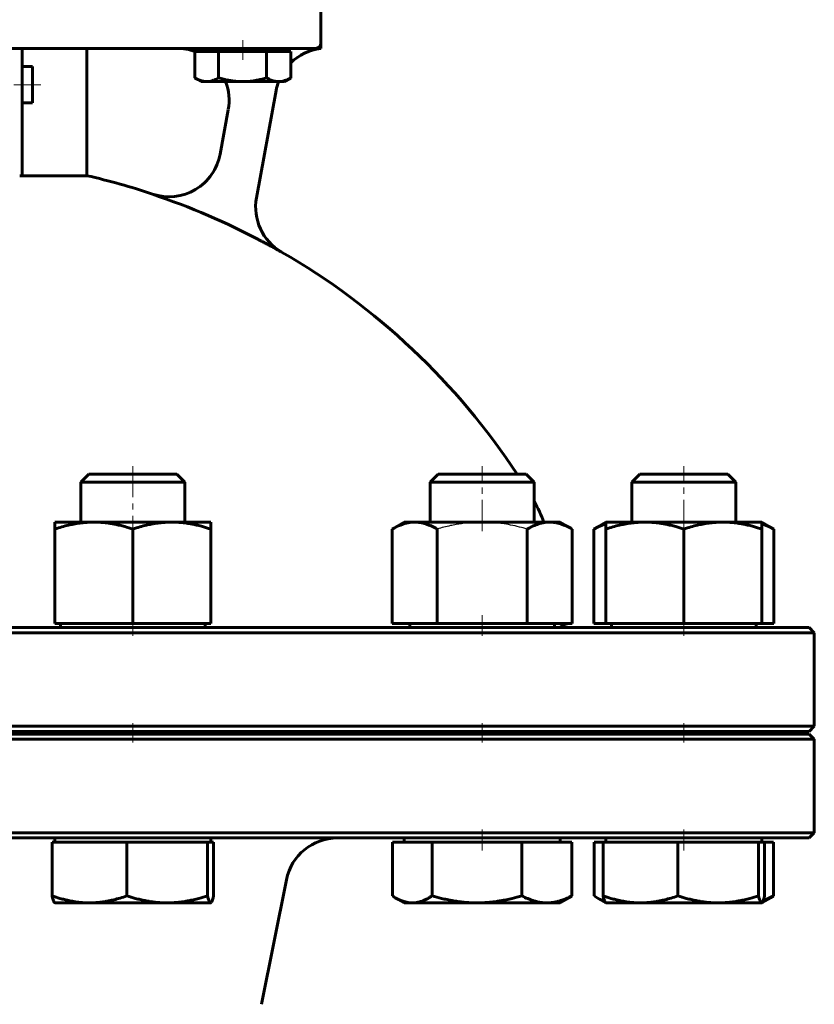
# Model space of a CAD drawing. Header units: millimetres. Extents: x -227 to 227, y -585 to 587.
# Tile 4 of 5: x 21 to 212, y -113 to 124. Entities that reach past the tile are written whole.
import ezdxf

# ---------------------------------------------------------------- set-up
doc = ezdxf.new("R2010")
doc.units = ezdxf.units.MM
for name, pattern in [('K5LT-1', [0]), ('K5LT_AXLED', [12, 7.5, -1.5, 1.5, -1.5]), ('K5LT_BASIC', [0])]:
    doc.linetypes.add(name, pattern=pattern)
doc.layers.add('Системный слой (1)', color=7, linetype='Continuous', true_color=0x6c6c6c)

# ---------------------------------------------------------------- blocks, each defined once
blk = doc.blocks.new('U0')
at = {"layer": 'Системный слой (1)', "color": 143, "linetype": 'K5LT_BASIC', "lineweight": 60, "true_color": 0x33acca}
for p, q in [((0, -22.125), (-211.25, -22.125)), ((211.25, -22.125), (0, -22.125))]:
    blk.add_line(p, q, dxfattribs=at)
blk = doc.blocks.new('U1')
at = {"layer": 'Системный слой (1)', "color": 143, "linetype": 'K5LT_BASIC', "lineweight": 60, "true_color": 0x33acca}
for p, q in [((24.375, 112.875), (24.375, 108.5)), ((24.375, 108.5), (24.375, 104.125))]:
    blk.add_line(p, q, dxfattribs=at)
blk = doc.blocks.new('U4')
at = {"layer": 'Системный слой (1)', "color": 143, "linetype": 'K5LT_BASIC', "lineweight": 60, "true_color": 0x33acca}
for p, q in [((0, -47.75), (-211.25, -47.75)), ((211.25, -47.75), (0, -47.75))]:
    blk.add_line(p, q, dxfattribs=at)
blk = doc.blocks.new('U15')
at = {"layer": 'Системный слой (1)', "color": 143, "linetype": 'K5LT_BASIC', "lineweight": 60, "true_color": 0x33acca}
for start, end in [(97.0495, 134.3455), (159.364, 169.6441)]:
    blk.add_arc((95.28, 104.84), 12.5, start, end, dxfattribs=at)
blk = doc.blocks.new('U17')
at = {"layer": 'Системный слой (1)', "color": 143, "linetype": 'K5LT_BASIC', "lineweight": 60, "true_color": 0x33acca}
for start, end in [(102.8395, 108.4097), (71.5903, 77.1605), (119.982, 146.6923), (33.3077, 60.018)]:
    blk.add_arc((0, -77.92), 168.75, start, end, dxfattribs=at)
blk = doc.blocks.new('U18')
at = {"layer": 'Системный слой (1)', "color": 143, "linetype": 'K5LT_BASIC', "lineweight": 60, "true_color": 0x33acca}
for p, q in [((-211.25, -72.75), (0, -72.75)), ((0, -72.75), (211.25, -72.75))]:
    blk.add_line(p, q, dxfattribs=at)
blk = doc.blocks.new('U23')
at = {"layer": 'Системный слой (1)', "color": 143, "linetype": 'K5LT_BASIC', "lineweight": 60, "true_color": 0x33acca}
for p, q in [((-211.25, -47.125), (0, -47.125)), ((0, -47.125), (211.25, -47.125))]:
    blk.add_line(p, q, dxfattribs=at)
blk = doc.blocks.new('U25')
at = {"layer": 'Системный слой (1)', "color": 143, "linetype": 'K5LT_BASIC', "lineweight": 60, "true_color": 0x33acca}
for start, end in [(70.0499, 90), (349.6441, 21.0996)]:
    blk.add_arc((59.19, 104.75), 12.5, start, end, dxfattribs=at)
blk = doc.blocks.new('U30')
at = {"layer": 'Системный слой (1)', "color": 143, "linetype": 'K5LT_BASIC', "lineweight": 60, "true_color": 0x33acca}
for p, q in [((126.69, 14.75), (122, 14.75)), ((143.17, 14.75), (126.69, 14.75))]:
    blk.add_line(p, q, dxfattribs=at)
blk = doc.blocks.new('U32')
at = {"layer": 'Системный слой (1)', "color": 143, "linetype": 'K5LT_BASIC', "lineweight": 60, "true_color": 0x33acca}
for p, q in [((200.79, 2.55), (199.86, 2.87)), ((201.75, 2.11), (200.79, 2.55)), ((202.76, 1.58), (201.75, 2.11))]:
    blk.add_line(p, q, dxfattribs=at)
blk = doc.blocks.new('U34')
at = {"layer": 'Системный слой (1)', "color": 143, "linetype": 'K5LT_BASIC', "lineweight": 60, "true_color": 0x33acca}
for p, q in [((161.44, 2.55), (160.47, 2.11)), ((162.36, 2.87), (161.44, 2.55)), ((160.47, 2.11), (159.46, 1.58))]:
    blk.add_line(p, q, dxfattribs=at)
blk = doc.blocks.new('U35')
at = {"layer": 'Системный слой (1)', "color": 143, "linetype": 'K5LT_BASIC', "lineweight": 60, "true_color": 0x33acca}
for p, q in [((159.51, -86.7), (159.75, -86.85)), ((159.75, -86.85), (159.98, -87)), ((159.98, -87), (160.22, -87.14)), ((160.22, -87.14), (160.85, -87.48)), ((160.85, -87.48), (161.47, -87.76)), ((161.47, -87.76), (162.07, -87.99))]:
    blk.add_line(p, q, dxfattribs=at)
blk = doc.blocks.new('U36')
at = {"layer": 'Системный слой (1)', "color": 143, "linetype": 'K5LT_BASIC', "lineweight": 60, "true_color": 0x33acca}
for p, q in [((67.63, -87.85), (67.84, -87.16)), ((67.84, -87.16), (67.96, -86.7)), ((67.24, -88.38), (67.26, -88.37)), ((67.26, -88.37), (67.29, -88.36)), ((67.29, -88.36), (67.32, -88.35)), ((67.32, -88.35), (67.42, -88.26)), ((67.42, -88.26), (67.63, -87.85))]:
    blk.add_line(p, q, dxfattribs=at)
blk = doc.blocks.new('U37')
at = {"layer": 'Системный слой (1)', "color": 143, "linetype": 'K5LT_BASIC', "lineweight": 60, "true_color": 0x33acca}
for p, q in [((180.41, 14.75), (170.53, 14.75)), ((191.69, 14.75), (180.41, 14.75))]:
    blk.add_line(p, q, dxfattribs=at)
blk = doc.blocks.new('U41')
at = {"layer": 'Системный слой (1)', "color": 143, "linetype": 'K5LT_BASIC', "lineweight": 60, "true_color": 0x33acca}
for p, q in [((110.98, -86.7), (111.22, -86.85)), ((111.22, -86.85), (111.45, -87)), ((111.45, -87), (111.69, -87.14)), ((111.69, -87.14), (112.44, -87.54)), ((112.44, -87.54), (113.8, -88.08)), ((113.8, -88.08), (115.13, -88.34)), ((115.13, -88.34), (115.76, -88.38))]:
    blk.add_line(p, q, dxfattribs=at)
blk = doc.blocks.new('U42')
at = {"layer": 'Системный слой (1)', "color": 143, "linetype": 'K5LT_BASIC', "lineweight": 60, "true_color": 0x33acca}
for p, q in [((200.21, -87.85), (200.43, -87.16)), ((200.43, -87.16), (200.54, -86.7)), ((199.82, -88.38), (199.85, -88.37)), ((199.85, -88.37), (199.87, -88.36)), ((199.87, -88.36), (199.9, -88.35)), ((199.9, -88.35), (200.01, -88.26)), ((200.01, -88.26), (200.21, -87.85))]:
    blk.add_line(p, q, dxfattribs=at)
blk = doc.blocks.new('U45')
at = {"layer": 'Системный слой (1)', "color": 143, "linetype": 'K5LT_BASIC', "lineweight": 60, "true_color": 0x33acca}
for p, q in [((200.24, -87.76), (201.04, -87.47)), ((201.04, -87.47), (201.86, -87.12)), ((201.86, -87.12), (202.71, -86.7))]:
    blk.add_line(p, q, dxfattribs=at)
blk = doc.blocks.new('U46')
at = {"layer": 'Системный слой (1)', "color": 143, "linetype": 'K5LT_BASIC', "lineweight": 60, "true_color": 0x33acca}
for p, q in [((63.45, 110.14), (63.49, 110.12)), ((63.49, 110.12), (64.19, 109.76)), ((64.19, 109.76), (65.13, 109.41)), ((65.13, 109.41), (66.03, 109.26)), ((66.03, 109.26), (66.31, 109.25))]:
    blk.add_line(p, q, dxfattribs=at)
blk = doc.blocks.new('U48')
at = {"layer": 'Системный слой (1)', "color": 143, "linetype": 'K5LT_BASIC', "lineweight": 60, "true_color": 0x33acca}
for p, q in [((39.03, 14.75), (37.95, 14.75)), ((59.11, 14.75), (39.03, 14.75))]:
    blk.add_line(p, q, dxfattribs=at)

msp = doc.modelspace()

# ---------------------------------------------------------------- linework, layer by layer
at = {"layer": 'Системный слой (1)', "color": 143, "linetype": 'K5LT_BASIC', "lineweight": 60, "true_color": 0x33acca}
for p, q in [((93.75, 118.5), (93.75, 129.75)), ((93.75, 117.25), (93.75, 118.5)), ((12.5, 117.25), (21.87, 117.25)), ((21.87, 117.25), (31.25, 117.25)), ((21.87, 117.25), (21.87, 100.8)), ((31.25, 117.25), (44.94, 117.25)), ((37.5, 86.61), (37.5, 117.25)), ((44.94, 117.25), (81.25, 117.25)), ((63.45, 116.5), (66.31, 116.5)), ((63.45, 116.5), (63.45, 110.14)), ((65, 116.5), (65, 117.25)), ((66.31, 116.5), (69.17, 116.5)), ((69.17, 116.5), (69.17, 110.14)), ((69.17, 116.5), (74.94, 116.5)), ((74.94, 116.5), (80.71, 116.5)), ((80.71, 116.5), (80.71, 110.14)), ((80.71, 116.5), (83.63, 116.5)), ((81.25, 117.25), (92.5, 117.25)), ((83.63, 116.5), (86.55, 116.5)), ((85, 116.5), (85, 117.25)), ((86.55, 116.5), (86.55, 110.14)), ((21.87, 112.88), (24.37, 112.88)), ((65, 109.25), (63.49, 110.12)), ((66.31, 109.25), (65, 109.25)), ((74.94, 109.25), (66.31, 109.25)), ((83.63, 109.25), (74.94, 109.25)), ((85, 109.25), (83.63, 109.25)), ((85, 109.25), (86.51, 110.12)), ((86.55, 110.14), (86.51, 110.12)), ((78.27, 81.3), (82.99, 107.09)), ((21.87, 104.12), (24.37, 104.12)), ((71.49, 102.5), (69.53, 91.76)), ((21.87, 100.8), (21.87, 86.56)), ((37.5, 86.61), (21.87, 86.61)), ((84.32, 68.22), (84.33, 68.25)), ((37.95, 14.75), (36.03, 12.83)), ((59.11, 14.75), (61.03, 12.83)), ((122, 14.75), (120.08, 12.83)), ((143.17, 14.75), (145.08, 12.83)), ((170.53, 14.75), (168.61, 12.83)), ((191.69, 14.75), (193.61, 12.83)), ((36.03, 12.83), (37.31, 12.83)), ((36.03, 3.25), (36.03, 12.83)), ((37.31, 12.83), (61.03, 12.83)), ((61.03, 3.25), (61.03, 12.83)), ((120.08, 3.25), (120.08, 12.83)), ((120.08, 12.83), (125.63, 12.83)), ((125.63, 12.83), (145.08, 12.83)), ((145.08, 3.25), (145.08, 12.83)), ((168.61, 12.83), (180.28, 12.83)), ((168.61, 3.25), (168.61, 12.83)), ((180.28, 12.83), (193.61, 12.83)), ((193.61, 3.25), (193.61, 12.83)), ((29.78, 1.58), (29.78, 3.25)), ((29.78, 3.25), (39.15, 3.25)), ((39.15, 3.25), (57.9, 3.25)), ((57.9, 3.25), (67.28, 3.25)), ((67.28, 3.25), (67.28, 1.58)), ((113.83, 3.25), (110.93, 1.58)), ((113.83, 3.25), (116.34, 3.25)), ((116.34, 3.25), (132.58, 3.25)), ((132.58, 3.25), (148.82, 3.25)), ((148.82, 3.25), (151.33, 3.25)), ((151.33, 3.25), (154.23, 1.58)), ((162.36, 3.25), (159.46, 1.58)), ((162.36, 1.58), (162.36, 3.25)), ((162.36, 3.25), (171.74, 3.25)), ((171.74, 3.25), (190.49, 3.25)), ((190.49, 3.25), (199.86, 3.25)), ((199.86, 3.25), (199.86, 1.58)), ((199.86, 3.25), (202.76, 1.58)), ((29.78, -21.12), (29.78, 1.58)), ((48.53, -21.12), (48.53, 1.58)), ((67.28, -21.12), (67.28, 1.58)), ((110.93, -21.12), (110.93, 1.58)), ((121.76, -21.12), (121.76, 1.58)), ((143.41, -21.12), (143.41, 1.58)), ((154.23, -21.12), (154.23, 1.58)), ((159.46, -21.12), (159.46, 1.58)), ((162.36, -21.12), (162.36, 1.58)), ((181.11, -21.12), (181.11, 1.58)), ((199.86, -21.12), (199.86, 1.58)), ((202.76, -21.12), (202.76, 1.58)), ((29.78, -21.12), (48.53, -21.12)), ((31.09, -22.12), (31.09, -21.12)), ((48.53, -21.12), (67.28, -21.12)), ((65.97, -22.12), (65.97, -21.12)), ((110.93, -21.12), (121.76, -21.12)), ((115.15, -22.12), (115.15, -21.12)), ((121.76, -21.12), (143.41, -21.12)), ((143.41, -21.12), (154.23, -21.12)), ((150.02, -22.12), (150.02, -21.12)), ((159.46, -21.12), (162.36, -21.12)), ((162.36, -21.12), (181.11, -21.12)), ((163.67, -22.12), (163.67, -21.12)), ((181.11, -21.12), (199.86, -21.12)), ((198.55, -22.12), (198.55, -21.12)), ((199.86, -21.12), (202.76, -21.12)), ((0, -23.38), (212.5, -23.38)), ((211.25, -22.12), (212.5, -23.38)), ((212.5, -45.88), (212.5, -23.38)), ((212.5, -45.88), (0, -45.88)), ((36.03, -47.75), (36.03, -47.12)), ((61.03, -47.75), (61.03, -47.12)), ((120.08, -47.75), (120.08, -47.12)), ((145.08, -47.75), (145.08, -47.12)), ((150, -47.75), (150, -47.12)), ((168.61, -47.75), (168.61, -47.12)), ((193.61, -47.75), (193.61, -47.12)), ((211.25, -47.12), (212.5, -45.88)), ((0, -49), (212.5, -49)), ((211.25, -47.75), (212.5, -49)), ((212.5, -71.5), (212.5, -49)), ((212.5, -71.5), (0, -71.5)), ((29.78, -73.75), (29.78, -72.75)), ((67.28, -73.75), (67.28, -72.75)), ((113.83, -73.75), (113.83, -72.75)), ((151.33, -73.75), (151.33, -72.75)), ((162.36, -73.75), (162.36, -72.75)), ((199.86, -73.75), (199.86, -72.75)), ((211.25, -72.75), (212.5, -71.5)), ((29.1, -73.75), (29.1, -86.7)), ((29.1, -73.75), (38.1, -73.75)), ((38.1, -73.75), (47.09, -73.75)), ((47.09, -73.75), (47.09, -86.7)), ((47.09, -73.75), (56.8, -73.75)), ((56.8, -73.75), (66.52, -73.75)), ((66.52, -73.75), (66.52, -86.7)), ((66.52, -73.75), (67.24, -73.75)), ((67.24, -73.75), (67.96, -73.75)), ((67.96, -73.75), (67.96, -86.7)), ((110.98, -73.75), (110.98, -86.7)), ((110.98, -73.75), (115.76, -73.75)), ((115.76, -73.75), (120.54, -73.75)), ((120.54, -73.75), (131.34, -73.75)), ((120.54, -73.75), (120.54, -86.7)), ((131.34, -73.75), (142.14, -73.75)), ((142.14, -73.75), (148.16, -73.75)), ((142.14, -73.75), (142.14, -86.7)), ((148.16, -73.75), (154.19, -73.75)), ((154.19, -73.75), (154.19, -86.7)), ((159.51, -73.75), (159.51, -86.7)), ((159.51, -73.75), (161.68, -73.75)), ((161.68, -73.75), (170.68, -73.75)), ((161.68, -73.75), (161.68, -86.7)), ((170.68, -73.75), (179.67, -73.75)), ((179.67, -73.75), (189.39, -73.75)), ((179.67, -73.75), (179.67, -86.7)), ((189.39, -73.75), (199.1, -73.75)), ((199.1, -73.75), (199.82, -73.75)), ((199.1, -73.75), (199.1, -86.7)), ((199.82, -73.75), (200.54, -73.75)), ((200.54, -73.75), (202.71, -73.75)), ((200.54, -73.75), (200.54, -86.7)), ((202.71, -73.75), (202.71, -86.7)), ((79.49, -112.79), (85.49, -82.8)), ((113.83, -88.38), (111.69, -87.14)), ((151.33, -88.38), (153.48, -87.14)), ((162.32, -88.35), (160.22, -87.14)), ((199.86, -88.38), (202.01, -87.14)), ((29.78, -88.38), (29.74, -88.35)), ((38.1, -88.38), (29.78, -88.38)), ((56.8, -88.38), (38.1, -88.38)), ((67.24, -88.38), (56.8, -88.38)), ((67.28, -88.38), (67.24, -88.38)), ((67.28, -88.38), (67.32, -88.35)), ((115.76, -88.38), (113.83, -88.38)), ((131.34, -88.38), (115.76, -88.38)), ((148.16, -88.38), (131.34, -88.38)), ((151.33, -88.38), (148.16, -88.38)), ((162.36, -88.38), (162.32, -88.35)), ((170.68, -88.38), (162.36, -88.38)), ((189.39, -88.38), (170.68, -88.38)), ((199.82, -88.38), (189.39, -88.38)), ((199.86, -88.38), (199.82, -88.38)), ((199.86, -88.38), (199.9, -88.35))]:
    msp.add_line(p, q, dxfattribs=at)
at = {"layer": 'Системный слой (1)', "color": 30, "linetype": 'K5LT_AXLED', "lineweight": 18, "true_color": 0xff8000}
for p, q in [((75, 114.5), (75, 119.25)), ((19.87, 108.5), (26.38, 108.5)), ((48.53, 16.75), (48.53, 1.07)), ((132.58, 1.07), (132.58, 16.75)), ((181.11, 1.07), (181.11, 16.75)), ((48.53, -19.13), (48.53, -24.13)), ((132.58, -24.13), (132.58, -19.13)), ((181.11, -24.13), (181.11, -19.13)), ((48.53, -45.12), (48.53, -49.75)), ((132.58, -49.75), (132.58, -45.12)), ((181.11, -49.75), (181.11, -45.12)), ((132.58, -75.75), (132.58, -70.75)), ((181.11, -75.75), (181.11, -70.75))]:
    msp.add_line(p, q, dxfattribs=at)
at = {"layer": 'Системный слой (1)', "color": 143, "linetype": 'K5LT_BASIC', "lineweight": 60, "true_color": 0x33acca}
for centre, radius, start, end in [((92.5, 118.5), 1.25, 270, 0), ((57.24, 94.06), 12.5, 251.5903, 349.6441), ((0, -77.92), 168.69, 61.8717, 71.5875), ((90.58, 79.08), 12.5, 169.6441, 240.018), ((112.5, -10.31), 37.5, 21.2026, 29.6727), ((153.75, -18.37), 3.75, 227.1666, 270), ((97.75, -85.25), 12.5, 90, 168.6901)]:
    msp.add_arc(centre, radius, start, end, dxfattribs=at)
msp.add_ellipse((0, 36.46), major_axis=(-107.55, 0), ratio=0.475741, start_param=4.507563, end_param=4.512943, dxfattribs=at)
for points, knots in [([(66.31, 109.25), (66.44, 109.25), (66.69, 109.26), (67.07, 109.31), (67.43, 109.39), (67.78, 109.5), (68.18, 109.64), (68.64, 109.85), (68.99, 110.04), (69.17, 110.14)], [0, 0, 0, 0, 1.481003, 2.862672, 4.151284, 5.363168, 6.536697, 8.256811, 10, 10, 10, 10]), ([(69.17, 110.14), (69.59, 110.02), (70.31, 109.83), (71.34, 109.6), (72.27, 109.44), (73.24, 109.32), (74.12, 109.26), (74.69, 109.25), (74.94, 109.25)], [0, 0, 0, 0, 1.805686, 3.102281, 4.725903, 6.181283, 7.80342, 9, 9, 9, 9]), ([(74.94, 109.25), (75.2, 109.25), (75.72, 109.26), (76.48, 109.31), (77.21, 109.39), (77.92, 109.5), (78.72, 109.64), (79.64, 109.85), (80.35, 110.04), (80.71, 110.14)], [0, 0, 0, 0, 1.481003, 2.862672, 4.151284, 5.363168, 6.536697, 8.256811, 10, 10, 10, 10]), ([(80.71, 110.14), (80.93, 110.02), (81.29, 109.83), (81.81, 109.6), (82.28, 109.44), (82.77, 109.32), (83.21, 109.26), (83.51, 109.25), (83.63, 109.25)], [0, 0, 0, 0, 1.805686, 3.102281, 4.725903, 6.181283, 7.80342, 9, 9, 9, 9]), ([(83.63, 109.25), (83.76, 109.25), (84.02, 109.26), (84.41, 109.31), (84.78, 109.39), (85.13, 109.5), (85.54, 109.64), (86.01, 109.85), (86.36, 110.04), (86.55, 110.14)], [0, 0, 0, 0, 1.481003, 2.862672, 4.151284, 5.363168, 6.536697, 8.256811, 10, 10, 10, 10]), ([(84.32, 68.22), (84.14, 68.33), (83.8, 68.52), (83.38, 68.75), (83.12, 68.9), (82.86, 69.04), (82.53, 69.23), (82.14, 69.44), (81.81, 69.62), (81.59, 69.74), (81.42, 69.84), (81.24, 69.93), (81.07, 70.03), (80.8, 70.17), (80.55, 70.31), (80.29, 70.45), (79.97, 70.62), (79.73, 70.75), (79.53, 70.85)], [0, 0, 0, 0, 2.306066, 4.108227, 5.119098, 5.50115, 7.214526, 9.157879, 10.173564, 11.201647, 11.719692, 12.236782, 13.264451, 13.77337, 15.269913, 16.239375, 16.711417, 19, 19, 19, 19]), ([(39.15, 3.25), (38.69, 3.25), (37.8, 3.22), (36.45, 3.11), (35.27, 2.95), (34.12, 2.75), (32.93, 2.49), (31.46, 2.11), (30.36, 1.77), (29.78, 1.58)], [0, 0, 0, 0, 1.531877, 2.96538, 4.517334, 5.445931, 6.713121, 8.339783, 10, 10, 10, 10]), ([(48.53, 1.58), (47.85, 1.8), (46.8, 2.12), (45.58, 2.44), (44.67, 2.65), (43.88, 2.81), (43.04, 2.95), (42.08, 3.08), (40.95, 3.2), (39.91, 3.24), (39.32, 3.25), (39.15, 3.25)], [0, 0, 0, 0, 2.331134, 3.764268, 4.560859, 5.797479, 6.818312, 7.848264, 9.612839, 11.34935, 12, 12, 12, 12]), ([(57.9, 3.25), (57.44, 3.25), (56.55, 3.22), (55.2, 3.11), (54.02, 2.95), (52.87, 2.75), (51.68, 2.49), (50.21, 2.11), (49.11, 1.77), (48.53, 1.58)], [0, 0, 0, 0, 1.531877, 2.96538, 4.517334, 5.445931, 6.713121, 8.339783, 10, 10, 10, 10]), ([(67.28, 1.58), (66.6, 1.8), (65.55, 2.12), (64.33, 2.44), (63.42, 2.65), (62.63, 2.81), (61.79, 2.95), (60.83, 3.08), (59.7, 3.2), (58.66, 3.24), (58.07, 3.25), (57.9, 3.25)], [0, 0, 0, 0, 2.331134, 3.764268, 4.560859, 5.797479, 6.818312, 7.848264, 9.612839, 11.34935, 12, 12, 12, 12]), ([(116.34, 3.25), (116.08, 3.25), (115.57, 3.22), (114.79, 3.11), (114.05, 2.94), (113.27, 2.69), (112.46, 2.37), (111.65, 1.98), (111.13, 1.69), (110.93, 1.58)], [0, 0, 0, 0, 1.531877, 2.96538, 4.517334, 5.759188, 7.359789, 9.000657, 10, 10, 10, 10]), ([(121.76, 1.58), (121.32, 1.83), (120.66, 2.17), (119.88, 2.51), (119.4, 2.69), (119, 2.83), (118.59, 2.95), (118.03, 3.08), (117.38, 3.2), (116.78, 3.24), (116.44, 3.25), (116.34, 3.25)], [0, 0, 0, 0, 2.602595, 4.124625, 5.0353, 5.797479, 6.818312, 7.848264, 9.612839, 11.34935, 12, 12, 12, 12]), ([(148.82, 3.25), (148.55, 3.25), (148.04, 3.22), (147.26, 3.11), (146.53, 2.94), (145.75, 2.69), (144.93, 2.37), (144.13, 1.98), (143.61, 1.69), (143.41, 1.58)], [0, 0, 0, 0, 1.531877, 2.96538, 4.517334, 5.759188, 7.359789, 9.000657, 10, 10, 10, 10]), ([(154.23, 1.58), (153.8, 1.83), (153.13, 2.17), (152.36, 2.51), (151.88, 2.69), (151.48, 2.83), (151.07, 2.95), (150.51, 3.08), (149.86, 3.2), (149.26, 3.24), (148.91, 3.25), (148.82, 3.25)], [0, 0, 0, 0, 2.602595, 4.124625, 5.0353, 5.797479, 6.818312, 7.848264, 9.612839, 11.34935, 12, 12, 12, 12]), ([(171.74, 3.25), (171.27, 3.25), (170.39, 3.22), (169.04, 3.11), (167.86, 2.95), (166.71, 2.75), (165.51, 2.49), (164.05, 2.11), (162.94, 1.77), (162.36, 1.58)], [0, 0, 0, 0, 1.531877, 2.96538, 4.517334, 5.445931, 6.713121, 8.339783, 10, 10, 10, 10]), ([(181.11, 1.58), (180.44, 1.8), (179.38, 2.12), (178.16, 2.44), (177.25, 2.65), (176.46, 2.81), (175.62, 2.95), (174.66, 3.08), (173.53, 3.2), (172.5, 3.24), (171.9, 3.25), (171.74, 3.25)], [0, 0, 0, 0, 2.331134, 3.764268, 4.560859, 5.797479, 6.818312, 7.848264, 9.612839, 11.34935, 12, 12, 12, 12]), ([(190.49, 3.25), (190.02, 3.25), (189.14, 3.22), (187.79, 3.11), (186.61, 2.95), (185.46, 2.75), (184.26, 2.49), (182.8, 2.11), (181.69, 1.77), (181.11, 1.58)], [0, 0, 0, 0, 1.531877, 2.96538, 4.517334, 5.445931, 6.713121, 8.339783, 10, 10, 10, 10]), ([(199.86, 1.58), (199.19, 1.8), (198.13, 2.12), (196.91, 2.44), (196, 2.65), (195.21, 2.81), (194.37, 2.95), (193.41, 3.08), (192.28, 3.2), (191.25, 3.24), (190.65, 3.25), (190.49, 3.25)], [0, 0, 0, 0, 2.331134, 3.764268, 4.560859, 5.797479, 6.818312, 7.848264, 9.612839, 11.34935, 12, 12, 12, 12]), ([(29.1, -86.7), (29.75, -86.93), (30.76, -87.25), (31.93, -87.56), (32.81, -87.77), (33.56, -87.93), (34.37, -88.07), (35.29, -88.21), (36.37, -88.32), (37.37, -88.37), (37.94, -88.38), (38.1, -88.38)], [0, 0, 0, 0, 2.331134, 3.764268, 4.560859, 5.797479, 6.818312, 7.848264, 9.612839, 11.34935, 12, 12, 12, 12]), ([(29.74, -88.35), (29.7, -88.33), (29.64, -88.27), (29.53, -88.09), (29.41, -87.83), (29.28, -87.43), (29.18, -87.04), (29.11, -86.76), (29.1, -86.7)], [0, 0, 0, 0, 1.509845, 3.02053, 4.79223, 6.461562, 8.506564, 9, 9, 9, 9]), ([(38.1, -88.38), (38.54, -88.38), (39.39, -88.35), (40.69, -88.24), (41.82, -88.08), (42.92, -87.87), (44.07, -87.62), (45.47, -87.24), (46.54, -86.89), (47.09, -86.7)], [0, 0, 0, 0, 1.531877, 2.96538, 4.517334, 5.445931, 6.713121, 8.339783, 10, 10, 10, 10]), ([(47.09, -86.7), (47.79, -86.93), (48.88, -87.25), (50.15, -87.56), (51.09, -87.77), (51.91, -87.93), (52.78, -88.07), (53.77, -88.21), (54.94, -88.32), (56.02, -88.37), (56.64, -88.38), (56.8, -88.38)], [0, 0, 0, 0, 2.331134, 3.764268, 4.560859, 5.797479, 6.818312, 7.848264, 9.612839, 11.34935, 12, 12, 12, 12]), ([(56.8, -88.38), (57.28, -88.38), (58.2, -88.35), (59.6, -88.24), (60.83, -88.08), (62.02, -87.87), (63.14, -87.64), (64.66, -87.27), (65.8, -86.93), (66.52, -86.7)], [0, 0, 0, 0, 1.531877, 2.96538, 4.517334, 5.445931, 6.713121, 8.011726, 10, 10, 10, 10]), ([(66.52, -86.7), (66.58, -86.95), (66.66, -87.3), (66.77, -87.63), (66.83, -87.82), (66.88, -87.95), (66.94, -88.07), (67.01, -88.21), (67.1, -88.32), (67.18, -88.37), (67.22, -88.38), (67.24, -88.38)], [0, 0, 0, 0, 2.602595, 4.124625, 5.0353, 5.797479, 6.818312, 7.848264, 9.612839, 11.34935, 12, 12, 12, 12]), ([(115.76, -88.38), (115.99, -88.38), (116.45, -88.35), (117.13, -88.24), (117.78, -88.07), (118.47, -87.82), (119.19, -87.49), (119.9, -87.1), (120.36, -86.82), (120.54, -86.7)], [0, 0, 0, 0, 1.531877, 2.96538, 4.517334, 5.759188, 7.359789, 9.000657, 10, 10, 10, 10]), ([(120.54, -86.7), (121.31, -86.93), (122.53, -87.25), (123.94, -87.56), (124.98, -87.77), (125.89, -87.93), (126.86, -88.07), (127.97, -88.21), (129.27, -88.32), (130.46, -88.37), (131.15, -88.38), (131.34, -88.38)], [0, 0, 0, 0, 2.331134, 3.764268, 4.560859, 5.797479, 6.818312, 7.848264, 9.612839, 11.34935, 12, 12, 12, 12]), ([(131.34, -88.38), (131.87, -88.38), (132.89, -88.35), (134.45, -88.24), (135.81, -88.08), (137.13, -87.87), (138.39, -87.64), (140.07, -87.27), (141.34, -86.93), (142.14, -86.7)], [0, 0, 0, 0, 1.531877, 2.96538, 4.517334, 5.445931, 6.713121, 8.011726, 10, 10, 10, 10]), ([(142.14, -86.7), (142.62, -86.95), (143.36, -87.3), (144.22, -87.63), (144.76, -87.82), (145.2, -87.95), (145.66, -88.07), (146.28, -88.21), (147.01, -88.32), (147.67, -88.37), (148.06, -88.38), (148.16, -88.38)], [0, 0, 0, 0, 2.602595, 4.124625, 5.0353, 5.797479, 6.818312, 7.848264, 9.612839, 11.34935, 12, 12, 12, 12]), ([(148.16, -88.38), (148.46, -88.38), (149.03, -88.35), (149.9, -88.24), (150.72, -88.07), (151.58, -87.82), (152.49, -87.49), (153.38, -87.1), (153.96, -86.82), (154.19, -86.7)], [0, 0, 0, 0, 1.531877, 2.96538, 4.517334, 5.759188, 7.359789, 9.000657, 10, 10, 10, 10]), ([(161.68, -86.7), (162.33, -86.93), (163.34, -87.25), (164.52, -87.56), (165.39, -87.77), (166.15, -87.93), (166.95, -88.07), (167.87, -88.21), (168.96, -88.32), (169.95, -88.37), (170.52, -88.38), (170.68, -88.38)], [0, 0, 0, 0, 2.331134, 3.764268, 4.560859, 5.797479, 6.818312, 7.848264, 9.612839, 11.34935, 12, 12, 12, 12]), ([(162.32, -88.35), (162.29, -88.33), (162.22, -88.27), (162.11, -88.09), (162, -87.83), (161.87, -87.43), (161.76, -87.04), (161.7, -86.76), (161.68, -86.7)], [0, 0, 0, 0, 1.509845, 3.02053, 4.79223, 6.461562, 8.506564, 9, 9, 9, 9]), ([(170.68, -88.38), (171.12, -88.38), (171.97, -88.35), (173.27, -88.24), (174.4, -88.08), (175.5, -87.87), (176.65, -87.62), (178.06, -87.24), (179.12, -86.89), (179.67, -86.7)], [0, 0, 0, 0, 1.531877, 2.96538, 4.517334, 5.445931, 6.713121, 8.339783, 10, 10, 10, 10]), ([(179.67, -86.7), (180.37, -86.93), (181.46, -87.25), (182.73, -87.56), (183.67, -87.77), (184.49, -87.93), (185.36, -88.07), (186.35, -88.21), (187.53, -88.32), (188.6, -88.37), (189.22, -88.38), (189.39, -88.38)], [0, 0, 0, 0, 2.331134, 3.764268, 4.560859, 5.797479, 6.818312, 7.848264, 9.612839, 11.34935, 12, 12, 12, 12]), ([(189.39, -88.38), (189.86, -88.38), (190.78, -88.35), (192.18, -88.24), (193.41, -88.08), (194.6, -87.87), (195.73, -87.64), (197.24, -87.27), (198.39, -86.93), (199.1, -86.7)], [0, 0, 0, 0, 1.531877, 2.96538, 4.517334, 5.445931, 6.713121, 8.011726, 10, 10, 10, 10]), ([(199.1, -86.7), (199.16, -86.95), (199.25, -87.3), (199.35, -87.63), (199.41, -87.82), (199.47, -87.95), (199.52, -88.07), (199.6, -88.21), (199.68, -88.32), (199.76, -88.37), (199.81, -88.38), (199.82, -88.38)], [0, 0, 0, 0, 2.602595, 4.124625, 5.0353, 5.797479, 6.818312, 7.848264, 9.612839, 11.34935, 12, 12, 12, 12])]:
    msp.add_open_spline(points, degree=3, knots=knots, dxfattribs=at)
at = {"layer": 'Системный слой (1)', "color": 7, "linetype": 'K5LT-1'}
for points, knots in [([(53.28, 82.14), (53.46, 82.08), (53.82, 81.97), (54.27, 81.85), (54.63, 81.77), (54.86, 81.73), (55.04, 81.69), (55.22, 81.66), (55.43, 81.63), (55.68, 81.6), (56.14, 81.54), (56.66, 81.51), (57.2, 81.5), (57.55, 81.5), (57.89, 81.52), (58.22, 81.54), (58.53, 81.57), (58.92, 81.61), (59.38, 81.68), (59.79, 81.76), (60.1, 81.83), (60.33, 81.89), (60.61, 81.97), (60.93, 82.06), (61.26, 82.17), (61.57, 82.28), (62.08, 82.47), (62.59, 82.7), (63.06, 82.95), (63.38, 83.11), (63.71, 83.31), (64.06, 83.53), (64.3, 83.69), (64.48, 83.82), (64.65, 83.94), (64.87, 84.11), (65.13, 84.31), (65.39, 84.53), (65.66, 84.77), (65.97, 85.07), (66.32, 85.41), (66.62, 85.75), (66.85, 86.02), (67.08, 86.3), (67.31, 86.61), (67.55, 86.94), (67.71, 87.19), (67.83, 87.38), (67.95, 87.57), (68.15, 87.91), (68.37, 88.32), (68.57, 88.73), (68.73, 89.11), (68.91, 89.55), (69.06, 89.97), (69.17, 90.31), (69.28, 90.65), (69.37, 91.02), (69.46, 91.42), (69.51, 91.64), (69.53, 91.76)], [2.828509, 2.828509, 2.828509, 2.828509, 2.870457, 2.912405, 2.934231, 2.956057, 2.96697, 2.977883, 2.999709, 3.017455, 3.0352, 3.106182, 3.131334, 3.156487, 3.18164, 3.206792, 3.229109, 3.251425, 3.296058, 3.333256, 3.351855, 3.370454, 3.390307, 3.418236, 3.446164, 3.467869, 3.489573, 3.568986, 3.588839, 3.608692, 3.648399, 3.676573, 3.704747, 3.717171, 3.729595, 3.754444, 3.779293, 3.804141, 3.832007, 3.859872, 3.899579, 3.939287, 3.95914, 3.978994, 4.018701, 4.046878, 4.075056, 4.088139, 4.101221, 4.127387, 4.179718, 4.204951, 4.230184, 4.269891, 4.309599, 4.329453, 4.349307, 4.389015, 4.416289, 4.443564, 4.443564, 4.443564, 4.443564]), ([(132.58, 3.25), (132.48, 3.25), (132.27, 3.25), (131.96, 3.24), (131.65, 3.24), (131.23, 3.22), (130.72, 3.2), (129.89, 3.14), (128.85, 3.05), (127.59, 2.88), (126.3, 2.67), (124.91, 2.39), (123.41, 2.03), (122.32, 1.74), (121.76, 1.58)], [0.8785646, 0.8785646, 0.8785646, 0.8785646, 0.9048894, 0.9312143, 0.9575391, 0.983864, 1.0365137, 1.0891634, 1.1944628, 1.2997621, 1.4057341, 1.5117061, 1.6344176, 1.7571292, 1.7571292, 1.7571292, 1.7571292]), ([(143.41, 1.58), (142.78, 1.76), (141.42, 2.12), (139.43, 2.57), (137.63, 2.88), (136.09, 3.07), (135.04, 3.16), (134.24, 3.21), (133.78, 3.23), (133.41, 3.24), (133.14, 3.25), (132.86, 3.25), (132.68, 3.25), (132.58, 3.25)], [0, 0, 0, 0, 0.1369338, 0.306437, 0.4711543, 0.5814294, 0.6917046, 0.7384196, 0.7851346, 0.8084921, 0.8318496, 0.8552071, 0.8785646, 0.8785646, 0.8785646, 0.8785646])]:
    msp.add_open_spline(points, degree=3, knots=knots, dxfattribs=at)
at = {"layer": 'Системный слой (1)', "color": 143, "linetype": 'K5LT_BASIC', "lineweight": 60, "true_color": 0x33acca}
for points in [[(154.19, -86.7), (153.94, -86.86), (153.71, -87), (153.48, -87.14)], [(202.71, -86.7), (202.47, -86.86), (202.24, -87), (202.01, -87.14)]]:
    msp.add_open_spline(points, degree=3, dxfattribs=at)

# ---------------------------------------------------------------- block references
at = {"layer": 'Системный слой (1)'}
for name in ['U25', 'U15', 'U1', 'U46', 'U17', 'U48', 'U30', 'U37', 'U34', 'U32', 'U0', 'U23', 'U4', 'U18', 'U36', 'U41', 'U35', 'U42', 'U45']:
    msp.add_blockref(name, (0, 0), dxfattribs=at)

doc.saveas('drawing.dxf')
